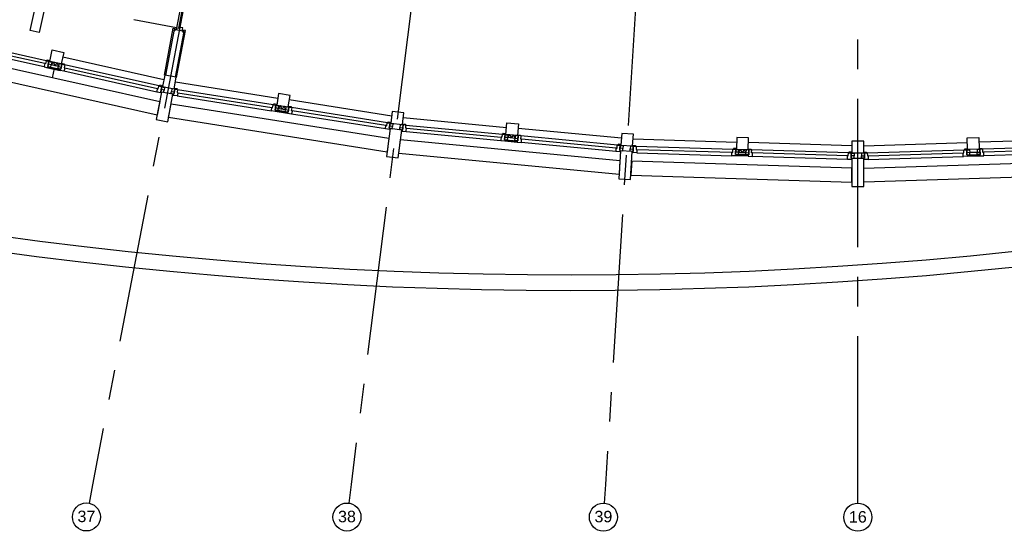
# Model space of a CAD drawing. Header units: millimetres. Extents: x -5940 to 121280, y -35718 to 26615.
# Tile 13 of 51: x 38313 to 59385, y -35695 to -24699. Entities that reach past the tile are written whole.
import ezdxf

# ---------------------------------------------------------------- set-up
doc = ezdxf.new("R2010")
doc.units = ezdxf.units.MM
doc.header["$LTSCALE"] = 100
doc.linetypes.add('CENTER', pattern=[50.8, 31.75, -6.35, 6.35, -6.35])
for name, color, linetype in [('AL21----_BUITENWAND', 3, 'Continuous'), ('AL22----_BINNENWAND', 2, 'Continuous'), ('AL27----_DAKEN', 8, 'Continuous'), ('AL31----_BUITENKOZIJN', 1, 'Continuous'), ('AL32----_BINNENKOZIJN', 1, 'Continuous'), ('AL45----_PLAFOND', 8, 'Continuous'), ('AL72----_GEBRUIKERSVOORZIENINGEN', 1, 'Continuous'), ('BL$7----_STRAMIEN', 8, 'Continuous')]:
    doc.layers.add(name, color=color, linetype=linetype)
doc.styles.add('Arial_4', font='arial.ttf', dxfattribs={"height": 245.883234})

# ---------------------------------------------------------------- blocks, each defined once
blk = doc.blocks.new('Grid - r_3_0mm-7309776-_--_100 begane grond')
at = {"color": 0, "linetype": 'ByBlock', "lineweight": -2}
blk.add_circle((0, 0), 3, dxfattribs=at)

msp = doc.modelspace()

# ---------------------------------------------------------------- linework, layer by layer
at = {"layer": 'AL21----_BUITENWAND'}
for p, q in [((39140, -25702), (38988, -25668)), ((38916, -25728), (39180, -25787)), ((44048, -26707), (43781, -26664)), ((43849, -26600), (44003, -26624)), ((48695, -27294), (48963, -27319)), ((48914, -27240), (48758, -27225)), ((53697, -27541), (53853, -27546)), ((58803, -27541), (58647, -27546)), ((53908, -27622), (53638, -27613)), ((58592, -27622), (58862, -27613))]:
    msp.add_line(p, q, dxfattribs=at)
at = {"layer": 'AL21----_BUITENWAND', "flags": 128}
for points in [[(39011, -25348), (39255, -25403), (39201, -25647), (38957, -25592)], [(38925, -25703), (39179, -25758), (39176, -25773), (38922, -25717)], [(41663, -25933), (41418, -25886), (41371, -26132), (41617, -26179)], [(41594, -26296), (41348, -26249), (41236, -26839), (41482, -26886)], [(44099, -26319), (43852, -26279), (43813, -26526), (44060, -26566)], [(44049, -26680), (43792, -26638), (43789, -26653), (44046, -26695)], [(46535, -26697), (46287, -26665), (46256, -26913), (46504, -26945)], [(48741, -26905), (48990, -26929), (48967, -27177), (48718, -27154)], [(46489, -27064), (46241, -27032), (46166, -27628), (46414, -27659)], [(51446, -27153), (51196, -27137), (51180, -27387), (51430, -27402)], [(48700, -27268), (48959, -27291), (48958, -27306), (48699, -27283)], [(53910, -27230), (53660, -27222), (53653, -27472), (53902, -27480)], [(56375, -27300), (56125, -27300), (56125, -27550), (56375, -27550)], [(58590, -27230), (58840, -27222), (58847, -27472), (58598, -27480)], [(51422, -27522), (51173, -27507), (51135, -28105), (51385, -28121)], [(53906, -27595), (53646, -27586), (53645, -27601), (53905, -27610)], [(58594, -27595), (58854, -27586), (58855, -27601), (58595, -27610)], [(56375, -27670), (56125, -27670), (56125, -28270), (56375, -28270)]]:
    msp.add_lwpolyline(points, close=True, dxfattribs=at)
for points in [[(38989, -25664), (39038, -25610), (39064, -25685), (39117, -25628), (39141, -25698)], [(44004, -26621), (43977, -26552), (43926, -26612), (43898, -26540), (43849, -26596)], [(48758, -27221), (48801, -27162), (48836, -27232), (48881, -27169), (48914, -27236)], [(53854, -27542), (53819, -27478), (53775, -27543), (53739, -27475), (53697, -27537)]]:
    msp.add_lwpolyline(points, dxfattribs=at)
at = {"layer": 'AL22----_BINNENWAND'}
for p, q in [((41650, -24920), (41616, -24943)), ((41826, -24983), (41803, -24949))]:
    msp.add_line(p, q, dxfattribs=at)
at = {"layer": 'AL22----_BINNENWAND', "flags": 128}
for points in [[(41410, -25885), (41601, -24884), (41667, -24896)], [(41646, -25930), (41832, -24950), (41622, -24910), (41435, -25889)], [(41671, -25934), (41862, -24934), (41795, -24921)]]:
    msp.add_lwpolyline(points, dxfattribs=at)
at = {"layer": 'AL27----_DAKEN'}
for radius, start, end in [(89510, 254.12563, 293.19837), (89844, 254.10427, 293.19242)]:
    msp.add_arc((50105, 59348), radius, start, end, dxfattribs=at)
at = {"layer": 'AL31----_BUITENKOZIJN'}
for p, q in [((38836, -25710), (36844, -25265)), ((38883, -25579), (36858, -25126)), ((38849, -25640), (37899, -25427)), ((41399, -25985), (39233, -25501)), ((41298, -26118), (39273, -25666)), ((41251, -26250), (39260, -25805)), ((41264, -26179), (39278, -25736)), ((41645, -26031), (43836, -26379)), ((41684, -26333), (43700, -26652)), ((41689, -26193), (43738, -26518)), ((41698, -26262), (43708, -26581)), ((46275, -26765), (44083, -26418)), ((46144, -27039), (44128, -26720)), ((46182, -26905), (44133, -26580)), ((46152, -26968), (44143, -26649)), ((46523, -26796), (48732, -27005)), ((46577, -26955), (48643, -27150)), ((46581, -27095), (48613, -27287)), ((46591, -27023), (48617, -27215)), ((51190, -27237), (48981, -27028)), ((51106, -27383), (49041, -27187)), ((51076, -27519), (49045, -27327)), ((51080, -27448), (49055, -27256)), ((51439, -27253), (53657, -27323)), ((56125, -27400), (53907, -27331)), ((56375, -27400), (58593, -27331)), ((61061, -27253), (58843, -27323)), ((51504, -27408), (53578, -27473)), ((51517, -27547), (53556, -27611)), ((51522, -27475), (53555, -27539)), ((56051, -27551), (53977, -27485)), ((56029, -27617), (53995, -27553)), ((56449, -27551), (58523, -27485)), ((56471, -27617), (58505, -27553)), ((60996, -27408), (58922, -27473)), ((60983, -27547), (58944, -27611)), ((60978, -27475), (58945, -27539)), ((56030, -27689), (53990, -27625)), ((56470, -27689), (58510, -27625))]:
    msp.add_line(p, q, dxfattribs=at)
at = {"layer": 'AL31----_BUITENKOZIJN', "flags": 128}
for points in [[(38940, -25591), (38916, -25701), (38940, -25591), (38934, -25590), (38883, -25579), (38879, -25581), (38865, -25643), (38849, -25640), (38837, -25691), (38835, -25700), (38834, -25703), (38834, -25707), (38836, -25710), (38916, -25728), (38919, -25726), (38925, -25703), (38916, -25701), (38978, -25713), (38987, -25666), (38926, -25654), (38916, -25701)], [(39216, -25653), (39191, -25762), (39130, -25747), (39142, -25700), (39202, -25716), (39191, -25762), (39216, -25653), (39222, -25654), (39273, -25666), (39276, -25669), (39262, -25732), (39278, -25736), (39267, -25787), (39265, -25796), (39264, -25799), (39263, -25803), (39260, -25805), (39180, -25787), (39177, -25784), (39183, -25761), (39191, -25762)], [(41331, -26241), (41340, -26243), (41335, -26266), (41331, -26268), (41251, -26250), (41249, -26247), (41250, -26243), (41250, -26240), (41252, -26231), (41264, -26179), (41280, -26183), (41294, -26121), (41298, -26118), (41350, -26130), (41356, -26131), (41331, -26241), (41394, -26253), (41403, -26206), (41342, -26194), (41331, -26241), (41356, -26131)], [(41631, -26184), (41613, -26295), (41551, -26283), (41560, -26236), (41621, -26247), (41613, -26295), (41631, -26184), (41637, -26185), (41689, -26193), (41692, -26196), (41682, -26260), (41698, -26262), (41690, -26315), (41689, -26323), (41688, -26327), (41688, -26330), (41684, -26333), (41603, -26320), (41601, -26317), (41604, -26293), (41613, -26295)], [(43779, -26638), (43788, -26639), (43784, -26663), (43781, -26665), (43700, -26652), (43697, -26649), (43698, -26645), (43698, -26641), (43700, -26633), (43708, -26581), (43725, -26583), (43735, -26520), (43738, -26518), (43791, -26526), (43797, -26527), (43779, -26638), (43842, -26646), (43848, -26598), (43786, -26590), (43779, -26638), (43797, -26527)], [(44075, -26571), (44058, -26682), (43995, -26670), (44004, -26623), (44065, -26634), (44058, -26682), (44075, -26571), (44081, -26572), (44133, -26580), (44136, -26584), (44126, -26647), (44143, -26649), (44134, -26702), (44133, -26710), (44132, -26714), (44132, -26718), (44128, -26720), (44047, -26707), (44045, -26704), (44049, -26680), (44058, -26682)], [(46223, -27025), (46232, -27026), (46228, -27050), (46225, -27052), (46144, -27039), (46141, -27036), (46142, -27032), (46143, -27029), (46144, -27020), (46152, -26968), (46169, -26970), (46179, -26907), (46182, -26905), (46235, -26913), (46241, -26914), (46223, -27025), (46286, -27033), (46292, -26985), (46231, -26977), (46223, -27025), (46241, -26914)], [(46508, -27061), (46499, -27060), (46497, -27084), (46500, -27087), (46581, -27095), (46585, -27092), (46585, -27088), (46585, -27084), (46586, -27076), (46591, -27023), (46574, -27022), (46580, -26958), (46577, -26955), (46525, -26950), (46519, -26949), (46508, -27061), (46445, -27053), (46451, -27005), (46513, -27013), (46508, -27061), (46519, -26949)], [(48702, -27155), (48691, -27267), (48755, -27271), (48758, -27223), (48696, -27219), (48691, -27267), (48702, -27155), (48696, -27155), (48643, -27150), (48640, -27153), (48634, -27216), (48617, -27215), (48612, -27267), (48611, -27276), (48611, -27279), (48610, -27283), (48613, -27287), (48695, -27294), (48698, -27292), (48700, -27268), (48691, -27267)], [(48972, -27294), (48963, -27293), (48961, -27316), (48963, -27320), (49045, -27327), (49048, -27325), (49049, -27321), (49049, -27317), (49050, -27309), (49055, -27256), (49038, -27254), (49044, -27191), (49041, -27187), (48988, -27182), (48982, -27182), (48972, -27294), (48909, -27286), (48915, -27238), (48976, -27246), (48972, -27294), (48982, -27182)], [(51155, -27500), (51164, -27501), (51161, -27524), (51158, -27527), (51076, -27519), (51074, -27516), (51074, -27512), (51074, -27509), (51075, -27500), (51080, -27448), (51097, -27449), (51103, -27385), (51106, -27383), (51159, -27388), (51165, -27388), (51155, -27500), (51218, -27504), (51221, -27456), (51159, -27452), (51155, -27500), (51165, -27388)], [(51445, -27406), (51441, -27518), (51378, -27514), (51381, -27466), (51443, -27470), (51441, -27518), (51445, -27406), (51451, -27406), (51504, -27408), (51507, -27411), (51505, -27475), (51522, -27475), (51520, -27528), (51520, -27537), (51520, -27540), (51520, -27544), (51517, -27547), (51435, -27545), (51432, -27541), (51432, -27518), (51441, -27518)], [(53633, -27587), (53642, -27587), (53641, -27611), (53638, -27614), (53556, -27611), (53553, -27608), (53553, -27604), (53553, -27601), (53554, -27592), (53555, -27539), (53572, -27540), (53574, -27476), (53578, -27473), (53630, -27475), (53636, -27475), (53633, -27587), (53697, -27587), (53697, -27539), (53634, -27539), (53633, -27587), (53636, -27475)], [(53697, -27481), (53697, -27539), (53634, -27539), (53636, -27481), (53697, -27481)], [(53915, -27596), (53906, -27595), (53905, -27619), (53908, -27622), (53990, -27625), (53993, -27622), (53993, -27618), (53993, -27615), (53994, -27606), (53995, -27553), (53978, -27552), (53980, -27489), (53977, -27485), (53924, -27484), (53918, -27484), (53915, -27596), (53851, -27592), (53854, -27544), (53916, -27548), (53915, -27596), (53918, -27484)], [(56106, -27665), (56115, -27665), (56115, -27689), (56111, -27692), (56030, -27689), (56027, -27686), (56027, -27682), (56027, -27678), (56027, -27670), (56029, -27617), (56046, -27617), (56048, -27553), (56051, -27551), (56104, -27552), (56110, -27552), (56106, -27665), (56170, -27665), (56170, -27617), (56108, -27617), (56106, -27665), (56110, -27552)], [(56170, -27559), (56170, -27617), (56108, -27617), (56110, -27559), (56170, -27559)], [(56390, -27552), (56394, -27665), (56330, -27665), (56330, -27617), (56392, -27617), (56394, -27665), (56390, -27552), (56396, -27552), (56449, -27551), (56452, -27553), (56454, -27617), (56471, -27617), (56473, -27670), (56473, -27678), (56473, -27682), (56473, -27686), (56470, -27689), (56389, -27692), (56385, -27689), (56385, -27665), (56394, -27665)], [(56330, -27559), (56330, -27617), (56392, -27617), (56390, -27559), (56330, -27559)], [(58585, -27596), (58594, -27595), (58595, -27619), (58592, -27622), (58510, -27625), (58507, -27622), (58507, -27618), (58507, -27615), (58506, -27606), (58505, -27553), (58522, -27552), (58520, -27489), (58523, -27485), (58576, -27484), (58582, -27484), (58585, -27596), (58649, -27592), (58646, -27544), (58584, -27548), (58585, -27596), (58582, -27484)], [(58867, -27587), (58858, -27587), (58859, -27611), (58862, -27614), (58944, -27611), (58947, -27608), (58947, -27604), (58947, -27601), (58946, -27592), (58945, -27539), (58928, -27540), (58926, -27476), (58922, -27473), (58870, -27475), (58864, -27475), (58867, -27587), (58803, -27587), (58803, -27539), (58866, -27539), (58867, -27587), (58864, -27475)], [(58803, -27481), (58803, -27539), (58866, -27539), (58864, -27481), (58803, -27481)]]:
    msp.add_lwpolyline(points, dxfattribs=at)
for points in [[(38955, -25595), (38958, -25578), (38899, -25564), (38895, -25567), (38892, -25581), (38938, -25591)], [(38998, -25609), (38987, -25666), (38926, -25654), (38939, -25598)], [(39156, -25644), (39142, -25700), (39202, -25716), (39214, -25659)], [(39200, -25649), (39204, -25633), (39263, -25646), (39266, -25649), (39262, -25663), (39217, -25653)], [(41370, -26134), (41374, -26118), (41314, -26104), (41311, -26107), (41308, -26121), (41353, -26131)], [(41413, -26149), (41403, -26206), (41342, -26194), (41354, -26138)], [(41571, -26179), (41560, -26236), (41621, -26247), (41630, -26190)], [(41617, -26181), (41619, -26164), (41679, -26174), (41682, -26177), (41679, -26191), (41633, -26184)], [(43812, -26529), (43815, -26512), (43755, -26503), (43752, -26505), (43749, -26519), (43796, -26527)], [(43855, -26541), (43848, -26598), (43786, -26590), (43795, -26533)], [(44015, -26566), (44004, -26623), (44065, -26634), (44074, -26577)], [(44059, -26568), (44062, -26551), (44122, -26561), (44124, -26564), (44122, -26578), (44076, -26571)], [(46255, -26916), (46258, -26899), (46198, -26890), (46194, -26892), (46192, -26906), (46238, -26913)], [(46299, -26928), (46292, -26985), (46231, -26977), (46240, -26920)], [(46458, -26948), (46451, -27005), (46513, -27013), (46518, -26956)], [(46504, -26948), (46506, -26930), (46566, -26936), (46569, -26939), (46568, -26954), (46521, -26949)], [(48718, -27157), (48719, -27140), (48659, -27134), (48655, -27137), (48654, -27151), (48701, -27155)], [(48761, -27166), (48758, -27223), (48696, -27219), (48701, -27162)], [(48922, -27181), (48915, -27238), (48976, -27246), (48982, -27189)], [(48966, -27180), (48968, -27163), (49029, -27169), (49031, -27172), (49030, -27186), (48983, -27182)], [(51180, -27390), (51181, -27372), (51121, -27367), (51118, -27369), (51116, -27384), (51163, -27388)], [(51430, -27405), (51431, -27388), (51492, -27390), (51495, -27393), (51494, -27407), (51447, -27406)], [(51225, -27399), (51221, -27456), (51159, -27452), (51165, -27395)], [(51385, -27409), (51381, -27466), (51443, -27470), (51445, -27412)], [(53652, -27475), (53653, -27458), (53592, -27456), (53589, -27459), (53589, -27473), (53635, -27475)], [(53858, -27486), (53854, -27544), (53916, -27548), (53918, -27490)], [(53902, -27483), (53903, -27466), (53964, -27468), (53967, -27471), (53966, -27485), (53919, -27484)], [(56124, -27553), (56125, -27536), (56064, -27534), (56061, -27537), (56061, -27551), (56107, -27552)], [(56376, -27553), (56375, -27536), (56436, -27534), (56439, -27537), (56439, -27551), (56393, -27552)], [(58598, -27483), (58597, -27466), (58536, -27468), (58533, -27471), (58534, -27485), (58581, -27484)], [(58642, -27486), (58646, -27544), (58584, -27548), (58582, -27490)], [(58848, -27475), (58847, -27458), (58908, -27456), (58911, -27459), (58911, -27473), (58865, -27475)]]:
    msp.add_lwpolyline(points, close=True, dxfattribs=at)
at = {"layer": 'AL32----_BINNENKOZIJN'}
for p, q in [((41886, -23968), (41711, -24881)), ((41672, -24874), (40758, -24699))]:
    msp.add_line(p, q, dxfattribs=at)
at = {"layer": 'AL32----_BINNENKOZIJN', "flags": 128}
for points in [[(41966, -23947), (41980, -23950), (41969, -24009), (41886, -23993), (41890, -23969), (41846, -23960), (41672, -24874), (41716, -24882)], [(41778, -24930), (41793, -24933), (41804, -24874), (41721, -24858), (41716, -24882)], [(41672, -24874), (41665, -24908), (41680, -24911)]]:
    msp.add_lwpolyline(points, dxfattribs=at)
at = {"layer": 'AL45----_PLAFOND'}
msp.add_line((39049, -25745), (39006, -25944), dxfattribs=at)
at = {"layer": 'AL45----_PLAFOND', "flags": 128}
for points in [[(41310, -26451), (41254, -26746), (36631, -25712), (36706, -25422)], [(46215, -27236), (46178, -27533), (41499, -26792), (41556, -26498)], [(51160, -27711), (51141, -28011), (46426, -27565), (46463, -27267)], [(56125, -28175), (56125, -27875), (51410, -27727), (51391, -28026)], [(61090, -27727), (61109, -28026), (56375, -28175), (56375, -27875)]]:
    msp.add_lwpolyline(points, close=True, dxfattribs=at)
at = {"layer": 'AL72----_GEBRUIKERSVOORZIENINGEN', "flags": 128}
msp.add_lwpolyline([(41641, -14649), (41467, -15430), (40882, -15300), (38732, -24976), (38536, -24933), (39481, -20682), (38895, -20552), (40274, -14345)], close=True, dxfattribs=at)
at = {"layer": 'BL$7----_STRAMIEN', "linetype": 'CENTER'}
for p, q in [((56250, -34650), (56250, 25615)), ((45813, -3512), (39872, -34657)), ((49338, -3516), (45404, -34653)), ((52807, -3518), (50849, -34651)), ((39872, -34657), (39797, -35050)), ((45404, -34653), (45354, -35050)), ((50849, -34651), (50824, -35050)), ((56250, -35050), (56250, -34650))]:
    msp.add_line(p, q, dxfattribs=at)

# ---------------------------------------------------------------- block references
at = {"layer": 'BL$7----_STRAMIEN', "xscale": 99.99999999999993, "yscale": 99.99999999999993, "zscale": 99.99999999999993}
for p, rotation in [((39741, -35345), 169.2000000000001), ((45317, -35347), 172.7999999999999), ((50805, -35349), 176.4000000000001)]:
    msp.add_blockref('Grid - r_3_0mm-7309776-_--_100 begane grond', p, dxfattribs=dict(at, rotation=rotation))
msp.add_blockref('Grid - r_3_0mm-7309776-_--_100 begane grond', (56250, -35350), dxfattribs=at)

# ---------------------------------------------------------------- texts
at = {"layer": 'BL$7----_STRAMIEN', "lineweight": 9, "char_height": 245.9, "width": 456, "attachment_point": 2, "line_spacing_factor": 0.938532, "style": 'Arial_4'}
for s, insert in [('37', (39741, -35210)), ('38', (45317, -35213)), ('39', (50805, -35214)), ('16', (56250, -35220))]:
    msp.add_mtext(s, dxfattribs=dict(at, insert=insert))

doc.saveas('drawing.dxf')
